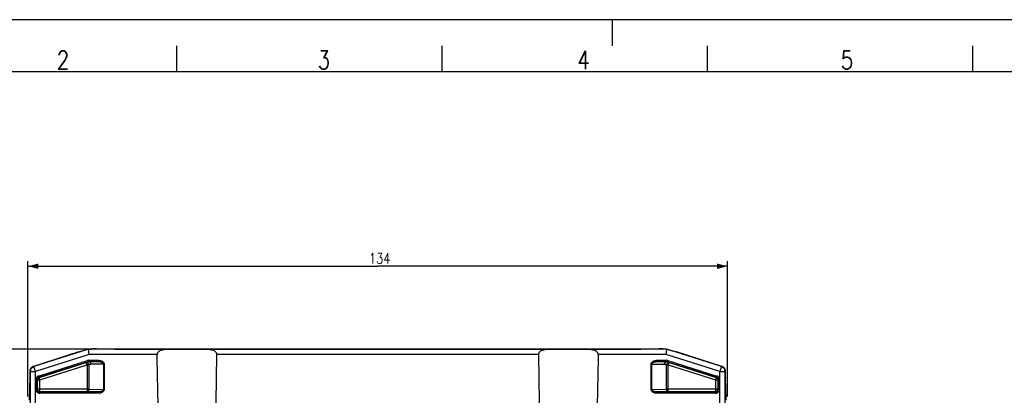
# Model space of a CAD drawing. Extents: x 0 to 594, y 0 to 420.
# Tile 23 of 30: x 97 to 285, y 348 to 420. Entities that reach past the tile are written whole.
import ezdxf

# ---------------------------------------------------------------- set-up
doc = ezdxf.new("R2010")
doc.units = 0
doc.header["$LTSCALE"] = 32.67
doc.layers.get('0').update_dxf_attribs({"linetype": 'CONTINUOUS'})
doc.styles.get("Standard").update_dxf_attribs({"font": 'SIMPLEX.SHX', "width": 0.8})
doc.dimstyles.new('DIMSTYLE_3', dxfattribs={"dimtxt": 2, "dimasz": 2, "dimexe": 1, "dimexo": 1, "dimgap": 0.5, "dimtad": 1, "dimtxsty": 'STANDARD', "dimblk": '_ARROW_FILLED', "dimblk1": '_ARROW_FILLED', "dimblk2": '_ARROW_FILLED', "dimcen": 0.09, "dimazin": 2, "dimtp": 0.5, "dimtm": 0.5, "dimtfac": 1, "dimtofl": 0, "dimtmove": 0, "dimatfit": 3, "dimtolj": 1})
doc.dimstyles.new('DIMSTYLE_4', dxfattribs={"dimtxt": 2, "dimasz": 2, "dimexe": 1, "dimexo": 1, "dimgap": 0.5, "dimtad": 1, "dimdec": 1, "dimtxsty": 'STANDARD', "dimblk": '_ARROW_FILLED', "dimblk1": '_ARROW_FILLED', "dimblk2": '_ARROW_FILLED', "dimcen": 0.09, "dimazin": 2, "dimtp": 0.5, "dimtm": 0.5, "dimtfac": 1, "dimtdec": 1, "dimtofl": 0, "dimtmove": 0, "dimatfit": 3, "dimtolj": 1})

# ---------------------------------------------------------------- blocks, each defined once
blk = doc.blocks.new('_ARROW_FILLED')
at = {"color": 0, "linetype": 'BYBLOCK'}
blk.add_solid([(0, 0), (-1, 0.25), (-1, -0.25)], dxfattribs=at)
blk = doc.blocks.new('*D3')
at = {"color": 8}
for p, q in [((98.13, 347.7), (98.13, 373.71)), ((232.13, 347.7), (232.13, 373.71)), ((98.13, 372.71), (165.13, 372.71)), ((232.13, 372.71), (165.13, 372.71))]:
    blk.add_line(p, q, dxfattribs=at)
at = {"color": 8, "xscale": 2, "yscale": 2, "zscale": 2, "rotation": 180}
blk.add_blockref('_ARROW_FILLED', (98.13, 372.71), dxfattribs=at)
at = {"color": 8, "xscale": 2, "yscale": 2, "zscale": 2}
blk.add_blockref('_ARROW_FILLED', (232.13, 372.71), dxfattribs=at)
at = {"color": 8, "insert": (165.51, 375.21), "char_height": 2, "width": 4.8, "attachment_point": 2}
blk.add_mtext('134', dxfattribs=at)
blk = doc.blocks.new('*D5')
at = {"color": 8}
for p, q in [((113.89, 356.8), (73.29, 356.8)), ((74.29, 356.8), (74.29, 281.58)), ((74.29, 206.35), (74.29, 281.58)), ((99.63, 206.35), (73.29, 206.35))]:
    blk.add_line(p, q, dxfattribs=at)
at = {"color": 8, "xscale": 2, "yscale": 2, "zscale": 2}
for p, rotation in [((74.29, 356.8), 90), ((74.29, 206.35), 270)]:
    blk.add_blockref('_ARROW_FILLED', p, dxfattribs=dict(at, rotation=rotation))
at = {"color": 8, "insert": (71.79, 281.58), "char_height": 2, "width": 8, "attachment_point": 2, "rotation": 90}
blk.add_mtext('150.5', dxfattribs=at)

msp = doc.modelspace()

# ---------------------------------------------------------------- linework, layer by layer
at = {"color": 7}
for p, q in [((0, 420), (594, 420)), ((210, 420), (210, 415)), ((126.6, 415), (126.6, 410)), ((177.4, 415), (177.4, 410)), ((228.2, 415), (228.2, 410)), ((279, 415), (279, 410)), ((584, 410), (25, 410)), ((109.736, 356.781), (99.313, 353.457)), ((109.728, 356.835), (108.057, 356.302)), ((109.892, 355.782), (109.728, 356.835)), ((109.728, 356.835), (110.319, 356.835)), ((125.221, 356.781), (109.736, 356.781)), ((110.515, 356.852), (110.319, 356.835)), ((111.141, 356.852), (110.515, 356.852)), ((111.293, 356.851), (114.742, 356.805)), ((114.894, 356.804), (138.309, 356.804)), ((198.221, 356.781), (132.029, 356.781)), ((138.309, 356.796), (138.309, 356.804)), ((138.309, 356.796), (191.942, 356.796)), ((191.942, 356.796), (191.942, 356.804)), ((191.942, 356.804), (215.357, 356.804)), ((220.514, 356.781), (205.029, 356.781)), ((215.509, 356.805), (218.958, 356.851)), ((219.736, 356.852), (219.11, 356.852)), ((219.736, 356.852), (219.932, 356.835)), ((220.523, 356.835), (219.932, 356.835)), ((220.359, 355.782), (220.523, 356.835)), ((230.938, 353.457), (220.514, 356.781)), ((220.523, 356.835), (222.194, 356.302)), ((107.923, 356.273), (99.207, 353.493)), ((109.892, 355.782), (99.617, 352.504)), ((100.202, 351.658), (109.539, 354.637)), ((107.922, 356.273), (107.923, 356.273)), ((107.923, 356.273), (108.057, 356.302)), ((109.539, 354.637), (109.615, 354.399)), ((109.768, 354.672), (109.768, 354.422)), ((109.768, 354.672), (111.663, 354.672)), ((122.9, 355.782), (109.892, 355.782)), ((111.663, 354.672), (111.663, 354.422)), ((195.9, 355.782), (134.351, 355.782)), ((220.359, 355.782), (207.351, 355.782)), ((218.588, 354.672), (218.588, 354.422)), ((218.588, 354.672), (220.483, 354.672)), ((230.634, 352.504), (220.359, 355.782)), ((220.483, 354.672), (220.483, 354.422)), ((220.712, 354.637), (220.636, 354.399)), ((220.712, 354.637), (230.049, 351.658)), ((222.328, 356.273), (222.194, 356.302)), ((222.328, 356.273), (222.328, 356.273)), ((231.038, 353.495), (222.328, 356.273)), ((99.313, 353.457), (99.213, 353.495)), ((99.617, 352.504), (99.313, 353.457)), ((100.278, 351.42), (109.615, 354.399)), ((100.313, 351.395), (109.329, 354.27)), ((100.465, 350.918), (109.481, 353.794)), ((109.329, 354.27), (109.711, 354.399)), ((109.481, 353.794), (109.329, 354.27)), ((109.481, 353.794), (109.481, 348.64)), ((109.819, 353.794), (109.481, 353.794)), ((109.615, 354.399), (109.711, 354.399)), ((109.768, 354.422), (111.663, 354.422)), ((109.819, 353.794), (110.201, 353.922)), ((109.819, 353.794), (109.819, 349.139)), ((112.773, 353.922), (110.201, 353.922)), ((112.604, 353.922), (112.604, 349.095)), ((112.773, 353.922), (112.773, 349.095)), ((217.478, 349.095), (217.478, 353.922)), ((217.478, 353.922), (220.05, 353.922)), ((217.647, 349.095), (217.647, 353.922)), ((218.588, 354.422), (220.483, 354.422)), ((220.05, 353.922), (220.432, 353.794)), ((220.432, 349.139), (220.432, 353.794)), ((220.77, 353.794), (220.432, 353.794)), ((220.54, 354.399), (220.636, 354.399)), ((220.54, 354.399), (220.922, 354.27)), ((220.636, 354.399), (229.973, 351.42)), ((220.922, 354.27), (220.77, 353.794)), ((220.77, 348.64), (220.77, 353.794)), ((220.77, 353.794), (229.786, 350.918)), ((220.922, 354.27), (229.938, 351.395)), ((230.938, 353.457), (230.634, 352.504)), ((231.038, 353.495), (230.938, 353.457)), ((98.514, 351.422), (98.399, 347.025)), ((98.513, 351.409), (98.513, 351.402)), ((98.513, 351.409), (98.513, 351.402)), ((98.515, 351.467), (98.514, 351.422)), ((98.516, 351.533), (98.515, 351.467)), ((98.517, 351.681), (98.516, 351.605)), ((98.516, 351.605), (98.516, 351.533)), ((98.517, 352.542), (98.517, 351.681)), ((98.617, 352.504), (98.517, 352.542)), ((98.517, 352.542), (98.517, 352.542)), ((98.517, 351.756), (98.517, 351.756)), ((98.617, 352.504), (98.617, 208.344)), ((98.617, 352.504), (99.617, 352.504)), ((99.617, 207.344), (99.617, 352.504)), ((99.68, 349.104), (99.68, 350.944)), ((99.68, 350.944), (99.93, 350.944)), ((99.93, 349.104), (99.93, 350.944)), ((99.93, 350.944), (99.965, 350.918)), ((99.965, 349.139), (99.965, 350.918)), ((99.965, 350.918), (100.465, 350.918)), ((100.202, 351.658), (100.278, 351.42)), ((100.278, 351.42), (100.313, 351.395)), ((100.465, 350.918), (100.313, 351.395)), ((100.465, 348.64), (100.465, 350.918)), ((229.938, 351.395), (229.786, 350.918)), ((229.786, 350.918), (229.786, 348.64)), ((229.786, 350.918), (230.286, 350.918)), ((229.973, 351.42), (229.938, 351.395)), ((230.049, 351.658), (229.973, 351.42)), ((230.321, 350.944), (230.286, 350.918)), ((230.286, 350.918), (230.286, 349.139)), ((230.321, 350.944), (230.321, 349.104)), ((230.571, 350.944), (230.321, 350.944)), ((230.571, 350.944), (230.571, 349.104)), ((230.634, 207.344), (230.634, 352.504)), ((230.634, 352.504), (231.634, 352.504)), ((231.734, 352.542), (231.634, 352.504)), ((231.634, 208.344), (231.634, 352.504)), ((231.734, 351.737), (231.734, 352.548)), ((231.734, 352.542), (231.734, 352.542)), ((231.734, 351.756), (231.734, 351.756)), ((231.734, 351.64), (231.734, 351.737)), ((231.735, 351.565), (231.734, 351.64)), ((231.736, 351.496), (231.735, 351.565)), ((231.737, 351.449), (231.736, 351.496)), ((231.738, 351.409), (231.737, 351.449)), ((231.738, 351.402), (231.738, 351.409)), ((231.852, 347.024), (231.738, 351.409)), ((99.68, 349.104), (99.93, 349.104)), ((99.965, 349.139), (99.93, 349.104)), ((109.819, 349.139), (99.965, 349.139)), ((109.819, 349.139), (112.604, 349.095)), ((112.773, 349.095), (112.604, 349.095)), ((217.478, 349.095), (217.647, 349.095)), ((217.647, 349.095), (220.432, 349.139)), ((230.286, 349.139), (220.432, 349.139)), ((230.321, 349.104), (230.286, 349.139)), ((230.571, 349.104), (230.321, 349.104)), ((100.465, 348.64), (100.43, 348.604)), ((100.43, 348.354), (100.43, 348.604)), ((111.677, 348.604), (100.43, 348.604)), ((111.677, 348.354), (100.43, 348.354)), ((109.481, 348.64), (100.465, 348.64)), ((109.481, 348.64), (111.677, 348.604)), ((111.677, 348.354), (111.677, 348.604)), ((218.574, 348.604), (220.77, 348.64)), ((218.574, 348.354), (218.574, 348.604)), ((229.821, 348.604), (218.574, 348.604)), ((229.821, 348.354), (218.574, 348.354)), ((229.786, 348.64), (220.77, 348.64)), ((229.821, 348.604), (229.786, 348.64)), ((229.821, 348.354), (229.821, 348.604))]:
    msp.add_line(p, q, dxfattribs=at)
for points in [[(99.207, 353.493), (99.173, 353.481), (99.138, 353.468), (99.105, 353.453), (99.072, 353.437), (99.039, 353.42), (99.007, 353.402), (98.976, 353.383), (98.946, 353.363), (98.916, 353.341), (98.887, 353.319), (98.859, 353.295), (98.832, 353.27), (98.805, 353.245), (98.78, 353.218), (98.756, 353.191), (98.733, 353.162), (98.71, 353.133), (98.689, 353.103), (98.669, 353.072), (98.65, 353.041), (98.633, 353.009), (98.616, 352.976), (98.601, 352.943), (98.587, 352.909), (98.574, 352.874), (98.562, 352.839), (98.552, 352.804), (98.543, 352.769), (98.535, 352.733), (98.529, 352.697), (98.524, 352.661), (98.52, 352.624), (98.518, 352.588), (98.517, 352.551), (98.517, 352.542)], [(231.734, 352.548), (231.733, 352.585), (231.731, 352.622), (231.727, 352.658), (231.722, 352.694), (231.716, 352.73), (231.708, 352.766), (231.7, 352.802), (231.689, 352.837), (231.678, 352.872), (231.665, 352.906), (231.651, 352.94), (231.636, 352.974), (231.62, 353.006), (231.602, 353.039), (231.583, 353.07), (231.563, 353.101), (231.542, 353.131), (231.52, 353.16), (231.497, 353.189), (231.473, 353.216), (231.447, 353.243), (231.421, 353.268), (231.394, 353.293), (231.366, 353.317), (231.337, 353.34), (231.307, 353.361), (231.277, 353.382), (231.246, 353.401), (231.214, 353.419), (231.182, 353.436), (231.148, 353.452), (231.115, 353.467), (231.081, 353.48), (231.046, 353.492), (231.038, 353.495)]]:
    msp.add_lwpolyline(points, dxfattribs=at)
for centre, radius, start, end in [((109.769, 353.915), 0.757, 90.05179, 107.63775), ((220.482, 353.915), 0.757, 72.36225, 89.94822), ((99.516, 352.542), 0.999, 178.08591, 179.99564), ((99.517, 352.542), 1, 109.18289, 178.08654), ((99.617, 352.504), 1, 107.71929, 179.98707), ((99.517, 352.542), 0.999, 107.69678, 109.18738), ((109.768, 353.918), 0.504, 96.46567, 107.64952), ((109.768, 353.919), 0.504, 90.00248, 96.45035), ((109.863, 353.924), 0.499, 96.28267, 107.74437), ((109.773, 354.19), 0.218, 98.69872, 106.51748), ((220.388, 353.924), 0.498, 72.25486, 82.11022), ((220.483, 353.919), 0.504, 83.54958, 89.99753), ((220.478, 354.19), 0.218, 73.48268, 81.32005), ((220.483, 353.918), 0.504, 72.35051, 83.53428), ((230.634, 352.504), 1, 0.0129, 72.28068), ((230.734, 352.542), 0.999, 70.70727, 72.30314), ((230.734, 352.542), 1, 1.89431, 70.71178), ((230.734, 352.542), 0.999, 0.00431, 1.89493), ((90.547, 351.609), 7.969, 358.55786, 358.74211), ((100.43, 350.944), 0.75, 107.68944, 180.00145), ((100.43, 350.944), 0.5, 107.6816, 180.00929), ((100.465, 350.918), 0.5, 107.70516, 179.98573), ((229.786, 350.918), 0.5, 0.01427, 72.29484), ((229.821, 350.944), 0.5, 359.99071, 72.3184), ((229.821, 350.944), 0.75, 359.99855, 72.31056), ((239.854, 351.613), 8.119, 181.25817, 181.37351), ((238.92, 351.59), 7.185, 181.37326, 181.49881), ((100.43, 349.104), 0.75, 179.99658, 270.00342), ((100.43, 349.104), 0.5, 179.98433, 270.01567), ((100.465, 349.14), 0.5, 180.02096, 269.97904), ((229.786, 349.14), 0.5, 270.02094, 359.97906), ((229.821, 349.104), 0.75, 269.99657, 0.00343), ((229.821, 349.104), 0.5, 269.9849, 0.0151)]:
    msp.add_arc(centre, radius, start, end, dxfattribs=at)
for centre, major_axis, start_param, end_param in [((111.141, 356.848), (0.25, 0), 0.9162979, 1.5707963), ((114.894, 356.809), (0.25, 0), -2.2252948, -1.5707963), ((128.625, 356.583), (11.879, 0), 1.280163, 1.8614296), ((201.625, 356.583), (11.879, 0), 1.280163, 1.8614296), ((215.357, 356.809), (0.25, 0), -1.5707963, -0.9162979), ((219.11, 356.848), (0.25, 0), 1.5707963, 2.2252948)]:
    msp.add_ellipse(centre, major_axis=major_axis, ratio=0.0174551, start_param=start_param, end_param=end_param, dxfattribs=at)
for points, knots in [([(125.221, 356.781), (125.105, 356.781), (124.873, 356.776), (124.527, 356.754), (124.187, 356.711), (123.855, 356.642), (123.534, 356.536), (123.284, 356.403), (123.109, 356.258), (122.996, 356.124), (122.917, 355.963), (122.899, 355.842), (122.9, 355.782)], [0, 0, 0, 0, 0.1270776, 0.2528642, 0.3773055, 0.5004548, 0.6226133, 0.7446778, 0.8064832, 0.8693953, 0.9339521, 1, 1, 1, 1]), ([(134.351, 355.782), (134.352, 355.842), (134.334, 355.963), (134.254, 356.124), (134.142, 356.258), (133.967, 356.403), (133.717, 356.536), (133.396, 356.642), (133.064, 356.711), (132.723, 356.754), (132.378, 356.776), (132.146, 356.781), (132.029, 356.781)], [0, 0, 0, 0, 0.0660479, 0.1306048, 0.1935169, 0.2553222, 0.3773867, 0.4995453, 0.6226945, 0.7471358, 0.8729224, 1, 1, 1, 1]), ([(198.221, 356.781), (198.105, 356.781), (197.873, 356.776), (197.527, 356.754), (197.187, 356.711), (196.855, 356.642), (196.534, 356.536), (196.284, 356.403), (196.109, 356.258), (195.996, 356.124), (195.917, 355.963), (195.899, 355.842), (195.9, 355.782)], [0, 0, 0, 0, 0.1270776, 0.2528642, 0.3773055, 0.5004547, 0.6226133, 0.7446778, 0.8064831, 0.8693952, 0.9339521, 1, 1, 1, 1]), ([(207.351, 355.782), (207.352, 355.842), (207.334, 355.963), (207.254, 356.124), (207.142, 356.258), (206.967, 356.403), (206.717, 356.536), (206.396, 356.642), (206.064, 356.711), (205.723, 356.754), (205.378, 356.776), (205.146, 356.781), (205.029, 356.781)], [0, 0, 0, 0, 0.0660479, 0.1306047, 0.1935168, 0.2553222, 0.3773867, 0.4995452, 0.6226945, 0.7471358, 0.8729224, 1, 1, 1, 1]), ([(111.663, 354.672), (111.785, 354.672), (112.031, 354.645), (112.323, 354.538), (112.527, 354.401), (112.657, 354.268), (112.75, 354.107), (112.773, 353.983), (112.773, 353.922)], [0, 0, 0, 0, 0.250157, 0.5000644, 0.6252556, 0.750348, 0.8752675, 1, 1, 1, 1]), ([(217.478, 353.922), (217.478, 353.983), (217.501, 354.107), (217.593, 354.268), (217.724, 354.401), (217.928, 354.538), (218.22, 354.645), (218.466, 354.672), (218.588, 354.672)], [0, 0, 0, 0, 0.1247285, 0.2496521, 0.3747483, 0.4999423, 0.7498487, 1, 1, 1, 1]), ([(109.329, 354.27), (109.352, 354.277), (109.403, 354.283), (109.481, 354.267), (109.558, 354.228), (109.659, 354.147), (109.76, 354.002), (109.806, 353.866), (109.819, 353.794)], [0, 0, 0, 0, 0.0967295, 0.199668, 0.3124389, 0.4361824, 0.7102342, 1, 1, 1, 1]), ([(109.801, 354.406), (109.795, 354.407), (109.775, 354.408), (109.755, 354.407), (109.74, 354.405)], [0, 0, 0, 0, 0.2547161, 1, 1, 1, 1]), ([(110.201, 353.922), (110.189, 353.983), (110.152, 354.1), (110.074, 354.23), (109.995, 354.313), (109.916, 354.373), (109.846, 354.401), (109.801, 354.406)], [0, 0, 0, 0, 0.279148, 0.549212, 0.6750935, 0.7925113, 1, 1, 1, 1]), ([(109.863, 354.422), (109.885, 354.422), (109.93, 354.415), (109.995, 354.386), (110.054, 354.338), (110.124, 354.252), (110.185, 354.111), (110.201, 353.987), (110.201, 353.922)], [0, 0, 0, 0, 0.1005988, 0.205519, 0.3179969, 0.4396412, 0.7084311, 1, 1, 1, 1]), ([(111.663, 354.422), (111.759, 354.422), (111.903, 354.411), (112.091, 354.37), (112.228, 354.325), (112.359, 354.263), (112.459, 354.193), (112.527, 354.124), (112.568, 354.064), (112.597, 353.996), (112.604, 353.947), (112.604, 353.922)], [0, 0, 0, 0, 0.2487201, 0.3732659, 0.4979174, 0.6227404, 0.747817, 0.810632, 0.8736111, 0.9367501, 1, 1, 1, 1]), ([(217.647, 353.922), (217.647, 353.947), (217.654, 353.996), (217.683, 354.064), (217.724, 354.124), (217.792, 354.193), (217.892, 354.263), (218.023, 354.325), (218.16, 354.37), (218.348, 354.411), (218.492, 354.422), (218.588, 354.422)], [0, 0, 0, 0, 0.0632475, 0.1263894, 0.1893722, 0.2521919, 0.3772713, 0.5020939, 0.6267446, 0.7512879, 1, 1, 1, 1]), ([(220.05, 353.922), (220.05, 353.987), (220.066, 354.111), (220.127, 354.252), (220.197, 354.338), (220.256, 354.386), (220.32, 354.415), (220.366, 354.422), (220.388, 354.422)], [0, 0, 0, 0, 0.2915689, 0.5603588, 0.6820031, 0.794481, 0.8994012, 1, 1, 1, 1]), ([(220.45, 354.406), (220.405, 354.401), (220.335, 354.373), (220.255, 354.313), (220.177, 354.23), (220.098, 354.1), (220.061, 353.983), (220.05, 353.922)], [0, 0, 0, 0, 0.2075012, 0.3249229, 0.4508055, 0.7208637, 1, 1, 1, 1]), ([(220.432, 353.794), (220.445, 353.866), (220.491, 354.002), (220.592, 354.147), (220.692, 354.228), (220.769, 354.267), (220.848, 354.283), (220.899, 354.277), (220.922, 354.27)], [0, 0, 0, 0, 0.2897659, 0.5638175, 0.6875611, 0.800332, 0.9032704, 1, 1, 1, 1]), ([(220.511, 354.405), (220.506, 354.406), (220.486, 354.408), (220.465, 354.408), (220.45, 354.406)], [0, 0, 0, 0, 0.246383, 1, 1, 1, 1]), ([(98.517, 351.756), (98.517, 351.727), (98.517, 351.62), (98.516, 351.513), (98.514, 351.434)], [0, 0, 0, 0, 0.2701609, 1, 1, 1, 1]), ([(231.737, 351.434), (231.736, 351.458), (231.734, 351.565), (231.734, 351.673), (231.734, 351.756)], [0, 0, 0, 0, 0.2221397, 1, 1, 1, 1]), ([(109.481, 348.64), (109.503, 348.64), (109.548, 348.648), (109.612, 348.678), (109.671, 348.726), (109.741, 348.812), (109.801, 348.952), (109.818, 349.076), (109.819, 349.139)], [0, 0, 0, 0, 0.1004468, 0.2055907, 0.3184434, 0.4404174, 0.7093065, 1, 1, 1, 1]), ([(112.604, 349.095), (112.604, 349.071), (112.597, 349.023), (112.57, 348.955), (112.529, 348.896), (112.462, 348.827), (112.364, 348.758), (112.235, 348.698), (112.099, 348.654), (111.914, 348.615), (111.772, 348.604), (111.677, 348.604)], [0, 0, 0, 0, 0.0632468, 0.126396, 0.1893897, 0.2522201, 0.3773082, 0.5021327, 0.6267796, 0.7513142, 1, 1, 1, 1]), ([(112.773, 349.095), (112.773, 349.034), (112.75, 348.913), (112.66, 348.753), (112.531, 348.622), (112.329, 348.486), (112.041, 348.381), (111.798, 348.354), (111.677, 348.354)], [0, 0, 0, 0, 0.1247367, 0.2496578, 0.3747502, 0.4999418, 0.7498429, 1, 1, 1, 1]), ([(218.574, 348.354), (218.453, 348.354), (218.21, 348.381), (217.922, 348.486), (217.72, 348.622), (217.591, 348.753), (217.501, 348.913), (217.478, 349.034), (217.478, 349.095)], [0, 0, 0, 0, 0.2501625, 0.5000643, 0.6252529, 0.7503414, 0.8752588, 1, 1, 1, 1]), ([(218.574, 348.604), (218.479, 348.604), (218.337, 348.615), (218.152, 348.654), (218.016, 348.698), (217.887, 348.758), (217.789, 348.827), (217.722, 348.896), (217.681, 348.955), (217.654, 349.023), (217.647, 349.071), (217.647, 349.095)], [0, 0, 0, 0, 0.2486937, 0.3732307, 0.4978782, 0.6227031, 0.747788, 0.8106136, 0.8736038, 0.9367503, 1, 1, 1, 1]), ([(220.432, 349.139), (220.433, 349.076), (220.449, 348.952), (220.51, 348.812), (220.58, 348.726), (220.639, 348.678), (220.703, 348.648), (220.748, 348.64), (220.77, 348.64)], [0, 0, 0, 0, 0.2906935, 0.5595826, 0.6815566, 0.7944094, 0.8995532, 1, 1, 1, 1])]:
    msp.add_open_spline(points, degree=3, knots=knots, dxfattribs=at)
for points in [[(123.356, 331.352), (123.199, 339.495), (123.047, 347.638), (122.9, 355.782)], [(133.895, 331.352), (134.052, 339.495), (134.204, 347.638), (134.351, 355.782)], [(195.9, 355.782), (196.047, 347.638), (196.199, 339.495), (196.356, 331.352)], [(207.351, 355.782), (207.204, 347.638), (207.052, 339.495), (206.895, 331.352)]]:
    msp.add_open_spline(points, degree=3, dxfattribs=at)

# ---------------------------------------------------------------- texts
at = {"color": 8, "char_height": 3.5, "width": 2.8, "attachment_point": 1}
for s, insert in [('2', (103.674, 414)), ('3', (153.627, 414)), ('4', (203.329, 414)), ('5', (253.783, 414))]:
    msp.add_mtext(s, dxfattribs=dict(at, insert=insert))

# ---------------------------------------------------------------- dimensions: what is measured, and where the dimension line sits
at = {"color": 8}
dim = msp.add_linear_dim(base=(232.125, 372.714), p1=(98.125, 346.702), p2=(232.125, 346.702), dimstyle='DIMSTYLE_3', dxfattribs=at)
dim.commit()
dim.dimension.update_dxf_attribs({"geometry": '*D3', "text_midpoint": (165.764, 372.714), "dimtype": 160})
dim = msp.add_linear_dim(base=(74.286, 356.804), p1=(100.625, 206.352), p2=(114.894, 356.804), angle=90, dimstyle='DIMSTYLE_4', dxfattribs=at)
dim.commit()
dim.dimension.update_dxf_attribs({"geometry": '*D5', "text_midpoint": (74.286, 281.828), "dimtype": 160})

doc.saveas('drawing.dxf')
